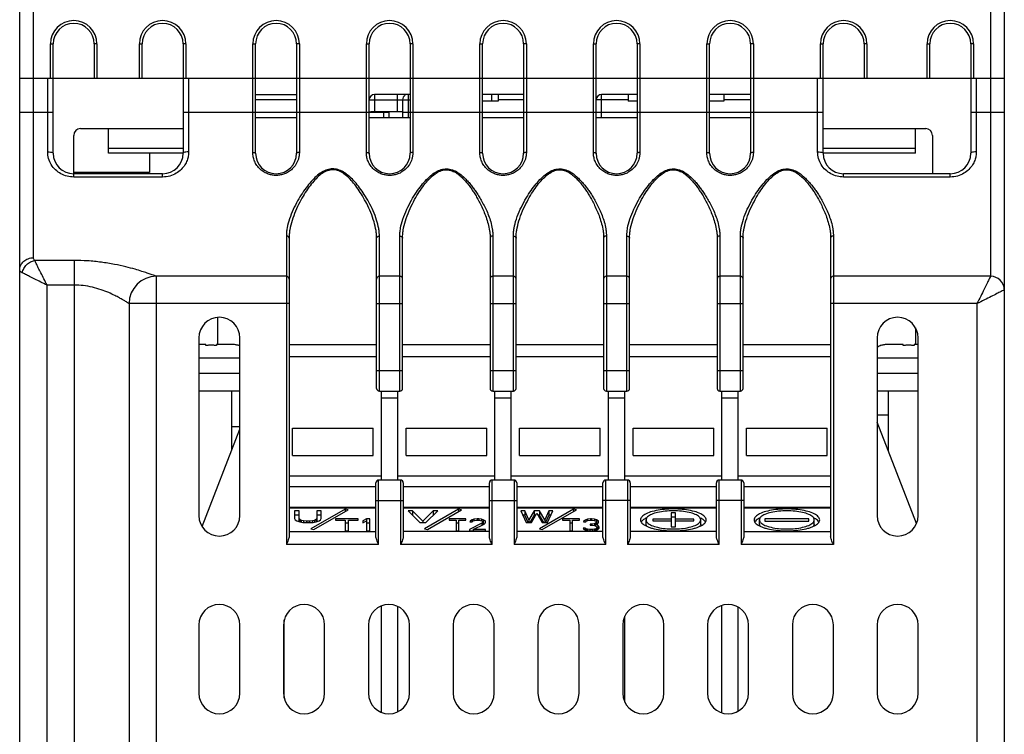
# Model space of a CAD drawing. Header units: millimetres. Extents: x 0 to 420, y 0 to 594.
# Tile 5 of 15: x 54 to 126, y 273 to 325. Entities that reach past the tile are written whole.
import ezdxf

# ---------------------------------------------------------------- set-up
doc = ezdxf.new("R2010")
doc.units = ezdxf.units.MM

msp = doc.modelspace()

# ---------------------------------------------------------------- linework, layer by layer
at = {"color": 7, "linetype": 'Continuous'}
for p, q in [((54.402, 249.164), (54.402, 339.364)), ((55.402, 307.519), (55.402, 339.364)), ((125.402, 339.364), (125.402, 306.164)), ((126.402, 339.364), (126.402, 249.164)), ((56.652, 320.664), (56.652, 323.164)), ((56.652, 323.164), (56.852, 323.164)), ((56.852, 315.164), (56.852, 323.164)), ((59.852, 323.164), (59.852, 320.664)), ((60.052, 323.164), (59.852, 323.164)), ((60.052, 323.164), (60.052, 320.664)), ((63.152, 320.664), (63.152, 323.164)), ((63.152, 323.164), (63.352, 323.164)), ((63.352, 320.664), (63.352, 323.164)), ((66.352, 323.164), (66.352, 315.164)), ((66.552, 323.164), (66.352, 323.164)), ((66.552, 323.164), (66.552, 320.664)), ((71.452, 315.213), (71.452, 323.164)), ((71.452, 323.164), (71.652, 323.164)), ((71.652, 315.164), (71.652, 323.164)), ((74.652, 323.164), (74.652, 315.164)), ((74.852, 323.164), (74.652, 323.164)), ((74.852, 323.164), (74.852, 315.213)), ((79.752, 315.213), (79.752, 323.164)), ((79.752, 323.164), (79.952, 323.164)), ((79.952, 315.164), (79.952, 323.164)), ((82.952, 323.164), (82.952, 315.164)), ((83.152, 323.164), (82.952, 323.164)), ((83.152, 323.164), (83.152, 315.213)), ((88.052, 315.213), (88.052, 323.164)), ((88.052, 323.164), (88.252, 323.164)), ((88.252, 315.164), (88.252, 323.164)), ((91.252, 323.164), (91.252, 315.164)), ((91.452, 323.164), (91.252, 323.164)), ((91.452, 323.164), (91.452, 315.213)), ((96.352, 315.213), (96.352, 323.164)), ((96.352, 323.164), (96.552, 323.164)), ((96.552, 315.164), (96.552, 323.164)), ((99.552, 323.164), (99.552, 315.164)), ((99.752, 323.164), (99.552, 323.164)), ((99.752, 323.164), (99.752, 315.213)), ((104.652, 315.213), (104.652, 323.164)), ((104.652, 323.164), (104.852, 323.164)), ((104.852, 315.164), (104.852, 323.164)), ((107.852, 323.164), (107.852, 315.164)), ((108.052, 323.164), (107.852, 323.164)), ((108.052, 323.164), (108.052, 315.213)), ((112.952, 320.664), (112.952, 323.164)), ((112.952, 323.164), (113.152, 323.164)), ((113.152, 315.164), (113.152, 323.164)), ((116.152, 323.164), (116.152, 320.664)), ((116.352, 323.164), (116.152, 323.164)), ((116.352, 323.164), (116.352, 320.664)), ((120.752, 320.664), (120.752, 323.164)), ((120.752, 323.164), (120.952, 323.164)), ((120.952, 320.664), (120.952, 323.164)), ((123.952, 323.164), (123.952, 315.164)), ((124.152, 323.164), (123.952, 323.164)), ((124.152, 323.164), (124.152, 320.664)), ((54.402, 320.664), (126.402, 320.664)), ((56.452, 315.261), (56.452, 320.664)), ((66.752, 320.664), (66.752, 315.261)), ((112.752, 315.261), (112.752, 320.664)), ((124.352, 320.664), (124.352, 315.261)), ((71.652, 319.464), (74.652, 319.464)), ((74.652, 319.064), (71.652, 319.064)), ((79.952, 319.064), (82.952, 319.064)), ((80.352, 319.464), (80.352, 318.19)), ((82.952, 319.464), (80.352, 319.464)), ((82.002, 319.464), (82.002, 318.19)), ((82.402, 319.064), (82.402, 317.764)), ((82.802, 319.464), (82.802, 317.764)), ((91.252, 319.464), (88.252, 319.464)), ((89.402, 318.964), (88.252, 318.964)), ((88.892, 319.464), (88.892, 318.964)), ((89.402, 319.464), (89.402, 318.964)), ((91.252, 319.064), (89.402, 319.064)), ((98.902, 319.064), (96.552, 319.064)), ((96.952, 317.764), (96.952, 319.464)), ((99.552, 319.464), (96.952, 319.464)), ((98.902, 319.464), (98.902, 318.964)), ((99.552, 318.964), (98.903, 318.964)), ((107.852, 319.464), (104.852, 319.464)), ((105.902, 318.964), (104.852, 318.964)), ((105.902, 319.464), (105.902, 318.964)), ((107.852, 319.064), (105.902, 319.064)), ((54.402, 318.164), (56.852, 318.164)), ((66.352, 318.164), (81.389, 318.164)), ((74.652, 317.764), (71.652, 317.764)), ((82.952, 317.764), (79.952, 317.764)), ((82.002, 318.19), (80.352, 318.19)), ((81.002, 318.164), (81.002, 317.764)), ((81.402, 318.158), (81.402, 317.764)), ((82.402, 318.164), (113.152, 318.164)), ((91.252, 317.764), (88.252, 317.764)), ((99.552, 317.764), (96.552, 317.764)), ((107.852, 317.764), (104.852, 317.764)), ((123.952, 318.164), (126.402, 318.164)), ((58.852, 316.964), (66.352, 316.964)), ((60.902, 315.164), (60.902, 316.964)), ((113.152, 316.964), (120.652, 316.964)), ((119.902, 315.164), (119.902, 316.964)), ((58.352, 313.422), (58.352, 316.464)), ((121.152, 316.464), (121.152, 313.664)), ((66.352, 315.521), (60.902, 315.521)), ((119.902, 315.521), (113.152, 315.521)), ((66.352, 315.164), (60.902, 315.164)), ((63.902, 315.164), (63.902, 313.764)), ((119.902, 315.164), (113.152, 315.164)), ((63.902, 313.764), (58.352, 313.764)), ((64.852, 313.664), (58.352, 313.664)), ((64.852, 313.422), (58.352, 313.422)), ((61.002, 313.764), (61.002, 313.664)), ((61.402, 313.764), (61.402, 313.664)), ((64.852, 313.422), (64.852, 313.664)), ((114.652, 313.422), (114.652, 313.664)), ((122.452, 313.664), (114.652, 313.664)), ((122.452, 313.422), (114.652, 313.422)), ((122.452, 313.422), (122.452, 313.664)), ((73.902, 309.1), (73.902, 286.543)), ((74.102, 308.997), (74.103, 308.953)), ((74.102, 308.956), (74.102, 287.143)), ((80.502, 308.953), (80.502, 308.996)), ((80.502, 297.964), (80.502, 308.956)), ((80.702, 297.764), (80.702, 309.1)), ((82.202, 297.764), (82.202, 309.1)), ((82.403, 308.953), (82.402, 308.996)), ((82.402, 297.964), (82.402, 308.956)), ((88.802, 309), (88.802, 308.953)), ((88.802, 308.956), (88.802, 297.964)), ((89.002, 309.099), (89.002, 297.764)), ((90.502, 297.764), (90.502, 309.1)), ((90.703, 308.953), (90.702, 308.996)), ((90.702, 297.964), (90.702, 308.956)), ((97.102, 309), (97.102, 308.953)), ((97.102, 308.956), (97.102, 297.964)), ((97.302, 309.099), (97.302, 297.764)), ((98.802, 297.764), (98.802, 309.1)), ((99.003, 308.953), (99.002, 308.996)), ((99.002, 297.964), (99.002, 308.956)), ((105.402, 309), (105.402, 308.953)), ((105.402, 308.956), (105.402, 297.964)), ((105.602, 309.099), (105.602, 297.764)), ((107.102, 297.764), (107.102, 309.1)), ((107.303, 308.953), (107.302, 308.996)), ((107.302, 297.964), (107.302, 308.956)), ((113.702, 309), (113.702, 308.953)), ((113.702, 308.956), (113.702, 287.143)), ((113.902, 309.099), (113.902, 286.543)), ((58.402, 307.322), (55.499, 307.322)), ((58.402, 246.664), (58.402, 307.322)), ((64.402, 246.664), (64.402, 306.164)), ((73.902, 306.164), (64.402, 306.164)), ((82.202, 306.164), (80.702, 306.164)), ((90.502, 306.164), (89.002, 306.164)), ((98.802, 306.164), (97.302, 306.164)), ((107.102, 306.164), (105.602, 306.164)), ((125.402, 306.164), (113.902, 306.164)), ((56.402, 199.164), (56.402, 305.515)), ((58.402, 305.515), (56.402, 305.515)), ((62.402, 304.164), (62.402, 249.164)), ((74.102, 304.164), (62.402, 304.164)), ((80.502, 304.164), (82.402, 304.164)), ((88.802, 304.164), (90.702, 304.164)), ((97.102, 304.164), (99.002, 304.164)), ((105.402, 304.164), (107.302, 304.164)), ((124.402, 304.164), (113.702, 304.164)), ((124.402, 304.164), (124.402, 237.864)), ((68.902, 301.164), (68.902, 303.156)), ((119.902, 302.404), (119.902, 301.164)), ((67.502, 301.664), (67.502, 288.664)), ((68.002, 301.164), (67.502, 301.164)), ((68.002, 301.105), (68.002, 301.164)), ((68.802, 301.164), (68.802, 301.105)), ((70.055, 301.164), (68.802, 301.164)), ((70.402, 301.118), (70.402, 301.105)), ((70.502, 288.664), (70.502, 301.664)), ((74.102, 301.164), (80.502, 301.164)), ((82.402, 301.164), (88.802, 301.164)), ((90.702, 301.164), (97.102, 301.164)), ((99.002, 301.164), (105.402, 301.164)), ((107.302, 301.164), (113.702, 301.164)), ((117.102, 301.664), (117.102, 288.664)), ((117.402, 301.105), (117.402, 301.118)), ((119.002, 301.164), (117.75, 301.164)), ((119.002, 301.105), (119.002, 301.164)), ((120.102, 301.164), (119.802, 301.164)), ((119.802, 301.164), (119.802, 301.105)), ((120.102, 288.664), (120.102, 301.664)), ((80.502, 300.264), (74.102, 300.264)), ((88.802, 300.264), (82.402, 300.264)), ((97.102, 300.264), (90.702, 300.264)), ((105.402, 300.264), (99.002, 300.264)), ((113.702, 300.264), (107.302, 300.264)), ((70.502, 300.164), (67.502, 300.164)), ((120.102, 300.164), (117.102, 300.164)), ((70.502, 299.064), (67.502, 299.064)), ((80.502, 299.264), (82.402, 299.264)), ((88.802, 299.264), (90.702, 299.264)), ((97.102, 299.264), (99.002, 299.264)), ((105.402, 299.264), (107.302, 299.264)), ((120.102, 299.064), (117.102, 299.064)), ((70.502, 297.764), (67.502, 297.764)), ((69.902, 297.764), (69.902, 293.44)), ((80.702, 297.764), (82.202, 297.764)), ((80.852, 291.264), (80.852, 297.764)), ((82.052, 291.264), (82.052, 297.764)), ((89.002, 297.764), (90.502, 297.764)), ((89.152, 291.264), (89.152, 297.764)), ((90.352, 291.264), (90.352, 297.764)), ((97.302, 297.764), (98.802, 297.764)), ((97.452, 291.264), (97.452, 297.764)), ((98.652, 291.264), (98.652, 297.764)), ((105.602, 297.764), (107.102, 297.764)), ((105.752, 291.264), (105.752, 297.764)), ((106.952, 291.264), (106.952, 297.764)), ((120.102, 297.764), (117.102, 297.764)), ((117.902, 297.764), (117.902, 293.432)), ((80.852, 297.264), (82.052, 297.264)), ((89.152, 297.264), (90.352, 297.264)), ((97.452, 297.264), (98.652, 297.264)), ((105.752, 297.264), (106.952, 297.264)), ((117.902, 296.014), (117.102, 296.014)), ((119.978, 288.079), (117.102, 295.494)), ((67.738, 287.866), (70.502, 294.985)), ((70.502, 295.164), (69.902, 295.164)), ((74.352, 293.064), (74.352, 295.064)), ((74.352, 295.064), (80.252, 295.064)), ((80.252, 293.064), (80.252, 295.064)), ((82.652, 293.064), (82.652, 295.064)), ((82.652, 295.064), (88.552, 295.064)), ((88.552, 293.064), (88.552, 295.064)), ((90.952, 293.064), (90.952, 295.064)), ((90.952, 295.064), (96.852, 295.064)), ((96.852, 293.064), (96.852, 295.064)), ((99.252, 295.064), (105.152, 295.064)), ((99.252, 293.064), (99.252, 295.064)), ((105.152, 293.064), (105.152, 295.064)), ((107.552, 295.064), (113.452, 295.064)), ((107.552, 293.064), (107.552, 295.064)), ((113.452, 293.064), (113.452, 295.064)), ((74.352, 293.064), (80.252, 293.064)), ((82.652, 293.064), (88.552, 293.064)), ((90.952, 293.064), (96.852, 293.064)), ((99.252, 293.064), (105.152, 293.064)), ((107.552, 293.064), (113.452, 293.064)), ((74.102, 291.564), (80.852, 291.564)), ((80.452, 287.143), (80.452, 291.064)), ((80.652, 286.543), (80.652, 291.264)), ((82.252, 291.264), (80.652, 291.264)), ((82.052, 291.564), (89.152, 291.564)), ((82.252, 291.264), (82.252, 286.543)), ((82.452, 291.064), (82.452, 287.143)), ((88.752, 287.143), (88.752, 291.064)), ((88.952, 286.543), (88.952, 291.264)), ((90.552, 291.264), (88.952, 291.264)), ((90.352, 291.564), (97.452, 291.564)), ((90.552, 291.264), (90.552, 286.543)), ((90.752, 291.064), (90.752, 287.143)), ((97.052, 287.143), (97.052, 291.064)), ((97.252, 286.543), (97.252, 291.264)), ((98.852, 291.264), (97.252, 291.264)), ((98.652, 291.564), (105.752, 291.564)), ((98.852, 291.264), (98.852, 286.543)), ((99.052, 291.064), (99.052, 287.143)), ((105.352, 287.143), (105.352, 291.064)), ((107.152, 291.264), (105.552, 291.264)), ((105.552, 286.543), (105.552, 291.264)), ((106.952, 291.564), (113.702, 291.564)), ((107.152, 291.264), (107.152, 286.543)), ((107.352, 291.064), (107.352, 287.143)), ((80.452, 290.764), (74.102, 290.764)), ((88.752, 290.764), (82.452, 290.764)), ((97.052, 290.764), (90.752, 290.764)), ((105.352, 290.764), (99.052, 290.764)), ((113.702, 290.764), (107.352, 290.764)), ((80.452, 289.764), (82.452, 289.764)), ((88.752, 289.764), (90.752, 289.764)), ((99.052, 289.764), (97.052, 289.764)), ((107.352, 289.764), (105.352, 289.764)), ((80.452, 289.264), (74.102, 289.264)), ((80.452, 289.213), (74.102, 289.213)), ((74.502, 289.014), (74.502, 288.443)), ((74.827, 289.014), (74.502, 289.014)), ((74.827, 288.203), (74.827, 289.014)), ((78.202, 289.124), (75.702, 287.681)), ((75.919, 287.639), (78.419, 289.083)), ((76.127, 289.014), (76.127, 288.203)), ((76.452, 289.014), (76.127, 289.014)), ((76.452, 288.443), (76.452, 289.014)), ((78.202, 289.124), (78.202, 288.958)), ((78.419, 289.083), (78.202, 289.124)), ((88.752, 289.264), (82.452, 289.264)), ((88.752, 289.213), (82.452, 289.213)), ((82.802, 289.014), (83.669, 288.148)), ((83.127, 289.014), (82.802, 289.014)), ((83.127, 289.014), (83.127, 288.698)), ((83.886, 288.258), (83.127, 289.014)), ((84.644, 289.014), (83.886, 288.258)), ((86.502, 289.124), (84.002, 287.681)), ((84.102, 288.148), (84.969, 289.014)), ((84.219, 287.639), (86.719, 289.083)), ((84.644, 289.014), (84.644, 288.698)), ((84.969, 289.014), (84.644, 289.014)), ((86.502, 289.124), (86.502, 288.958)), ((86.719, 289.083), (86.502, 289.124)), ((97.052, 289.264), (90.752, 289.264)), ((97.052, 289.213), (90.752, 289.213)), ((91.345, 289.014), (91.052, 289.014)), ((91.052, 289.014), (91.442, 288.148)), ((91.345, 289.014), (91.345, 288.698)), ((91.637, 288.35), (91.345, 289.014)), ((92.027, 289.014), (91.637, 288.35)), ((91.832, 288.148), (92.222, 288.848)), ((92.417, 289.014), (92.027, 289.014)), ((92.027, 289.014), (92.027, 288.698)), ((92.222, 288.848), (92.612, 288.148)), ((94.902, 289.124), (92.402, 287.681)), ((92.417, 289.014), (92.417, 288.698)), ((92.807, 288.35), (92.417, 289.014)), ((92.619, 287.639), (95.119, 289.083)), ((93.1, 289.014), (92.807, 288.35)), ((93.002, 288.148), (93.392, 289.014)), ((93.392, 289.014), (93.1, 289.014)), ((93.1, 289.014), (93.1, 288.698)), ((95.119, 289.083), (94.902, 289.124)), ((94.902, 289.124), (94.902, 288.958)), ((105.352, 289.264), (99.052, 289.264)), ((105.352, 289.213), (99.052, 289.213)), ((102.369, 288.853), (102.036, 288.853)), ((102.036, 288.853), (102.036, 287.832)), ((102.369, 287.832), (102.369, 288.853)), ((113.702, 289.264), (107.352, 289.264)), ((113.702, 289.213), (107.352, 289.213)), ((74.827, 288.698), (74.502, 288.698)), ((74.502, 288.443), (74.556, 288.35)), ((74.556, 288.35), (74.665, 288.277)), ((74.665, 288.277), (74.881, 288.203)), ((74.881, 288.369), (74.827, 288.443)), ((74.881, 288.369), (74.881, 288.203)), ((74.99, 288.314), (74.881, 288.369)), ((74.881, 288.203), (75.098, 288.166)), ((74.99, 288.314), (74.99, 288.203)), ((75.152, 288.277), (74.99, 288.314)), ((75.098, 288.166), (75.369, 288.148)), ((75.152, 288.277), (75.152, 288.166)), ((75.369, 288.258), (75.152, 288.277)), ((75.369, 288.258), (75.369, 288.148)), ((75.586, 288.258), (75.369, 288.258)), ((75.369, 288.148), (75.586, 288.148)), ((75.802, 288.277), (75.586, 288.258)), ((75.586, 288.258), (75.586, 288.148)), ((75.586, 288.148), (75.856, 288.166)), ((75.965, 288.314), (75.802, 288.277)), ((75.802, 288.277), (75.802, 288.166)), ((75.856, 288.166), (76.073, 288.203)), ((76.073, 288.369), (75.965, 288.314)), ((75.965, 288.314), (75.965, 288.203)), ((76.127, 288.443), (76.073, 288.369)), ((76.073, 288.369), (76.073, 288.203)), ((76.073, 288.203), (76.29, 288.277)), ((76.452, 288.698), (76.127, 288.698)), ((76.29, 288.277), (76.398, 288.35)), ((76.398, 288.35), (76.452, 288.443)), ((77.502, 288.414), (77.502, 288.322)), ((79.149, 288.414), (77.502, 288.414)), ((77.502, 288.322), (78.196, 288.322)), ((78.196, 288.322), (78.196, 287.548)), ((78.456, 288.098), (78.196, 288.098)), ((78.456, 287.548), (78.456, 288.322)), ((78.456, 288.322), (79.149, 288.322)), ((79.149, 288.322), (79.149, 288.414)), ((79.756, 288.414), (79.496, 288.285)), ((79.496, 288.285), (79.496, 288.138)), ((79.496, 288.138), (79.756, 288.267)), ((79.756, 288.414), (79.756, 287.548)), ((80.016, 288.414), (79.756, 288.414)), ((80.016, 288.098), (79.756, 288.098)), ((80.016, 287.548), (80.016, 288.414)), ((83.669, 288.148), (84.102, 288.148)), ((83.886, 288.258), (83.886, 288.148)), ((85.802, 288.414), (85.802, 288.322)), ((87.037, 288.414), (85.802, 288.414)), ((85.802, 288.322), (86.322, 288.322)), ((86.322, 288.322), (86.322, 287.548)), ((86.517, 288.098), (86.322, 288.098)), ((86.517, 287.548), (86.517, 288.322)), ((86.517, 288.322), (87.037, 288.322)), ((87.037, 288.322), (87.037, 288.414)), ((88.207, 288.101), (87.297, 287.64)), ((87.362, 288.285), (87.33, 288.211)), ((87.33, 288.211), (87.492, 288.211)), ((87.492, 288.359), (87.362, 288.285)), ((87.362, 288.285), (87.362, 288.211)), ((87.622, 288.396), (87.492, 288.359)), ((87.492, 288.359), (87.492, 288.211)), ((87.492, 288.211), (87.557, 288.267)), ((87.557, 288.267), (87.655, 288.304)), ((87.557, 287.64), (88.37, 288.045)), ((87.85, 288.414), (87.622, 288.396)), ((87.622, 288.396), (87.622, 288.304)), ((87.655, 288.304), (87.817, 288.322)), ((87.817, 288.322), (87.947, 288.322)), ((87.85, 288.414), (87.85, 288.322)), ((87.98, 288.414), (87.85, 288.414)), ((87.947, 288.322), (88.11, 288.304)), ((87.98, 288.414), (87.98, 288.322)), ((88.175, 288.396), (87.98, 288.414)), ((88.11, 288.304), (88.207, 288.267)), ((88.175, 288.396), (88.175, 288.304)), ((88.305, 288.359), (88.175, 288.396)), ((88.207, 288.267), (88.272, 288.211)), ((88.272, 288.175), (88.207, 288.101)), ((88.207, 288.101), (88.207, 287.964)), ((88.272, 288.211), (88.272, 287.997)), ((88.305, 288.043), (88.272, 288.052)), ((88.305, 288.359), (88.305, 288.043)), ((88.435, 288.285), (88.305, 288.359)), ((88.333, 288.027), (88.305, 288.043)), ((88.37, 288.045), (88.435, 288.101)), ((88.435, 288.285), (88.435, 288.175)), ((88.467, 288.211), (88.435, 288.285)), ((88.435, 288.101), (88.467, 288.175)), ((88.467, 288.175), (88.467, 288.211)), ((91.345, 288.698), (91.195, 288.698)), ((91.587, 288.148), (91.345, 288.698)), ((91.442, 288.148), (91.832, 288.148)), ((91.637, 288.35), (91.637, 288.148)), ((92.027, 288.698), (91.704, 288.148)), ((92.139, 288.698), (92.027, 288.698)), ((92.417, 288.698), (92.306, 288.698)), ((92.741, 288.148), (92.417, 288.698)), ((92.612, 288.148), (93.002, 288.148)), ((92.807, 288.35), (92.807, 288.148)), ((93.1, 288.698), (92.857, 288.148)), ((93.25, 288.698), (93.1, 288.698)), ((95.337, 288.414), (94.102, 288.414)), ((94.102, 288.414), (94.102, 288.322)), ((94.102, 288.322), (94.622, 288.322)), ((94.622, 288.322), (94.622, 287.548)), ((94.817, 288.098), (94.622, 288.098)), ((94.817, 288.322), (95.337, 288.322)), ((94.817, 287.548), (94.817, 288.322)), ((95.337, 288.322), (95.337, 288.414)), ((95.662, 288.285), (95.63, 288.211)), ((95.63, 288.211), (95.792, 288.211)), ((95.792, 288.359), (95.662, 288.285)), ((95.662, 288.285), (95.662, 288.211)), ((95.922, 288.396), (95.792, 288.359)), ((95.792, 288.359), (95.792, 288.211)), ((95.792, 288.211), (95.857, 288.267)), ((95.857, 288.267), (95.955, 288.304)), ((96.15, 288.414), (95.922, 288.396)), ((95.922, 288.396), (95.922, 288.304)), ((95.955, 288.304), (96.117, 288.322)), ((96.117, 288.322), (96.247, 288.322)), ((96.247, 288.027), (96.117, 288.027)), ((96.117, 288.027), (96.117, 287.953)), ((96.215, 288.414), (96.15, 288.414)), ((96.15, 288.414), (96.15, 288.322)), ((96.442, 288.396), (96.215, 288.414)), ((96.215, 288.414), (96.215, 288.322)), ((96.247, 288.322), (96.41, 288.304)), ((96.442, 288.064), (96.247, 288.027)), ((96.247, 288.027), (96.247, 287.953)), ((96.41, 288.304), (96.507, 288.267)), ((96.572, 288.359), (96.442, 288.396)), ((96.442, 288.396), (96.442, 288.304)), ((96.507, 288.101), (96.442, 288.064)), ((96.442, 288.064), (96.442, 287.935)), ((96.507, 288.267), (96.572, 288.211)), ((96.572, 288.175), (96.507, 288.101)), ((96.507, 288.101), (96.507, 287.935)), ((96.507, 287.99), (96.637, 288.045)), ((96.572, 288.359), (96.572, 288.018)), ((96.702, 288.285), (96.572, 288.359)), ((96.597, 288.028), (96.572, 288.043)), ((96.637, 288.045), (96.702, 288.101)), ((96.702, 288.285), (96.702, 288.175)), ((96.735, 288.211), (96.702, 288.285)), ((96.702, 288.101), (96.735, 288.175)), ((96.735, 288.175), (96.735, 288.211)), ((100.202, 288.031), (100.202, 288.348)), ((102.036, 288.399), (100.702, 288.399)), ((100.702, 288.399), (100.702, 288.286)), ((100.702, 288.286), (102.036, 288.286)), ((102.369, 288.537), (102.036, 288.537)), ((103.702, 288.399), (102.369, 288.399)), ((102.369, 288.286), (103.702, 288.286)), ((103.702, 288.286), (103.702, 288.399)), ((104.202, 288.031), (104.202, 288.348)), ((108.502, 288.031), (108.502, 288.348)), ((112.111, 288.428), (108.902, 288.428)), ((108.902, 288.428), (108.902, 288.25)), ((108.902, 288.25), (112.111, 288.25)), ((112.111, 288.25), (112.111, 288.428)), ((112.502, 288.031), (112.502, 288.348)), ((74.102, 287.492), (80.452, 287.492)), ((75.702, 287.681), (75.919, 287.639)), ((78.196, 287.548), (78.456, 287.548)), ((79.756, 287.548), (80.016, 287.548)), ((88.752, 287.492), (82.452, 287.492)), ((84.002, 287.681), (84.219, 287.639)), ((86.322, 287.548), (86.517, 287.548)), ((87.297, 287.64), (87.297, 287.548)), ((87.297, 287.548), (88.467, 287.548)), ((87.557, 287.64), (87.557, 287.548)), ((88.467, 287.64), (87.557, 287.64)), ((88.467, 287.548), (88.467, 287.64)), ((97.052, 287.492), (90.752, 287.492)), ((92.402, 287.681), (92.619, 287.639)), ((94.622, 287.548), (94.817, 287.548)), ((95.76, 287.75), (95.597, 287.75)), ((95.597, 287.75), (95.63, 287.695)), ((95.63, 287.695), (95.695, 287.64)), ((95.695, 287.64), (95.792, 287.603)), ((95.76, 287.75), (95.76, 287.64)), ((95.792, 287.714), (95.76, 287.75)), ((95.857, 287.677), (95.792, 287.714)), ((95.792, 287.714), (95.792, 287.603)), ((95.792, 287.603), (95.922, 287.566)), ((95.922, 287.658), (95.857, 287.677)), ((95.857, 287.677), (95.857, 287.603)), ((96.085, 287.64), (95.922, 287.658)), ((95.922, 287.658), (95.922, 287.566)), ((95.922, 287.566), (96.052, 287.548)), ((96.052, 287.548), (96.312, 287.548)), ((96.28, 287.64), (96.085, 287.64)), ((96.085, 287.64), (96.085, 287.566)), ((96.117, 287.953), (96.247, 287.953)), ((96.247, 287.953), (96.442, 287.935)), ((96.442, 287.658), (96.28, 287.64)), ((96.28, 287.64), (96.28, 287.548)), ((96.312, 287.548), (96.442, 287.566)), ((96.442, 287.935), (96.54, 287.898)), ((96.507, 287.677), (96.442, 287.658)), ((96.442, 287.658), (96.442, 287.603)), ((96.442, 287.566), (96.572, 287.603)), ((96.67, 287.953), (96.507, 287.99)), ((96.572, 287.714), (96.507, 287.677)), ((96.507, 287.677), (96.507, 287.603)), ((96.54, 287.898), (96.605, 287.824)), ((96.605, 287.75), (96.572, 287.714)), ((96.572, 287.714), (96.572, 287.603)), ((96.572, 287.603), (96.67, 287.64)), ((96.605, 287.824), (96.605, 287.64)), ((96.67, 287.637), (96.605, 287.652)), ((96.67, 287.953), (96.67, 287.637)), ((96.735, 287.898), (96.67, 287.953)), ((96.67, 287.64), (96.735, 287.695)), ((96.735, 287.898), (96.735, 287.75)), ((96.767, 287.824), (96.735, 287.898)), ((96.735, 287.695), (96.767, 287.75)), ((96.767, 287.75), (96.767, 287.824)), ((105.352, 287.492), (99.052, 287.492)), ((102.036, 287.832), (102.369, 287.832)), ((107.352, 287.492), (113.702, 287.492)), ((80.652, 286.543), (73.902, 286.543)), ((88.952, 286.543), (82.252, 286.543)), ((97.252, 286.543), (90.552, 286.543)), ((105.552, 286.543), (98.852, 286.543)), ((113.902, 286.543), (107.152, 286.543)), ((80.852, 274.274), (80.852, 282.055)), ((82.052, 274.315), (82.052, 282.013)), ((105.752, 274.234), (105.752, 282.094)), ((106.952, 274.37), (106.952, 281.958)), ((73.752, 275.298), (73.752, 281.03)), ((98.652, 275.017), (98.652, 281.312)), ((67.502, 280.664), (67.502, 275.664)), ((70.502, 275.664), (70.502, 280.664)), ((73.702, 280.664), (73.702, 275.664)), ((76.702, 275.664), (76.702, 280.664)), ((79.902, 280.664), (79.902, 275.664)), ((82.902, 275.664), (82.902, 280.664)), ((86.102, 280.664), (86.102, 275.664)), ((89.102, 275.664), (89.102, 280.664)), ((92.302, 280.664), (92.302, 275.664)), ((95.302, 275.664), (95.302, 280.664)), ((98.502, 280.664), (98.502, 275.664)), ((101.502, 275.664), (101.502, 280.664)), ((104.702, 280.664), (104.702, 275.664)), ((107.702, 275.664), (107.702, 280.664)), ((110.902, 280.664), (110.902, 275.664)), ((113.902, 275.664), (113.902, 280.664)), ((117.102, 280.664), (117.102, 275.664)), ((120.102, 275.664), (120.102, 280.664))]:
    msp.add_line(p, q, dxfattribs=at)
for centre, radius, start, end in [((58.352, 323.164), 1.7, 0, 180), ((64.852, 323.164), 1.7, 0, 180), ((73.152, 323.164), 1.7, 0, 180), ((81.452, 323.164), 1.7, 0, 180), ((89.752, 323.164), 1.7, 0, 180), ((98.052, 323.164), 1.7, 0, 180), ((106.352, 323.164), 1.7, 0, 180), ((114.652, 323.164), 1.7, 0, 180), ((122.452, 323.164), 1.7, 0, 180), ((58.352, 323.164), 1.5, 0, 180), ((64.852, 323.164), 1.5, 0, 180), ((73.152, 323.164), 1.5, 0, 180), ((81.452, 323.164), 1.5, 0, 180), ((89.752, 323.164), 1.5, 0, 180), ((98.052, 323.164), 1.5, 0, 180), ((106.352, 323.164), 1.5, 0, 180), ((114.652, 323.164), 1.5, 0, 180), ((122.452, 323.164), 1.5, 0, 180), ((80.352, 319.064), 0.4, 90, 180), ((82.802, 319.064), 0.4, 123.75, 180), ((96.952, 319.064), 0.4, 90, 180), ((58.852, 316.464), 0.5, 90, 180), ((120.652, 316.464), 0.5, 0, 90), ((58.352, 315.164), 1.5, 180, 270), ((64.852, 315.164), 1.5, 270, 0), ((73.152, 315.164), 1.5, 180, 0), ((81.452, 315.164), 1.5, 180, 0), ((89.752, 315.164), 1.5, 180, 0), ((98.052, 315.164), 1.5, 180, 0), ((106.352, 315.164), 1.5, 180, 0), ((114.652, 315.164), 1.5, 180, 270), ((122.452, 315.164), 1.5, 270, 0), ((64.402, 304.164), 2, 90, 180), ((73.902, 305.964), 0.2, 0, 90), ((80.702, 305.964), 0.2, 90, 180), ((82.202, 305.964), 0.2, 0, 90), ((89.002, 305.964), 0.2, 90, 180), ((90.502, 305.964), 0.2, 0, 90), ((97.302, 305.964), 0.2, 90, 180), ((98.802, 305.964), 0.2, 0, 90), ((105.602, 305.964), 0.2, 90, 180), ((107.102, 305.964), 0.2, 0, 90), ((113.902, 305.964), 0.2, 90, 180), ((125.402, 305.164), 1, 0.00333, 89.99667), ((69.002, 301.664), 1.5, 0, 180), ((118.602, 301.664), 1.5, 0, 180), ((70.102, 300.164), 1, 66.40202, 72.5424), ((117.702, 300.164), 1, 107.4576, 126.92061), ((80.702, 297.964), 0.2, 180, 270), ((82.202, 297.964), 0.2, 270, 0), ((89.002, 297.964), 0.2, 180, 270), ((90.502, 297.964), 0.2, 270, 0), ((97.302, 297.964), 0.2, 180, 270), ((98.802, 297.964), 0.2, 270, 0), ((105.602, 297.964), 0.2, 180, 270), ((107.102, 297.964), 0.2, 270, 0), ((80.652, 291.064), 0.2, 90, 180), ((82.252, 291.064), 0.2, 0, 90), ((88.952, 291.064), 0.2, 90, 180), ((90.552, 291.064), 0.2, 0, 90), ((97.252, 291.064), 0.2, 90, 180), ((98.852, 291.064), 0.2, 0, 90), ((105.552, 291.064), 0.2, 90, 180), ((107.152, 291.064), 0.2, 0, 90), ((69.002, 288.664), 1.5, 180, 0), ((118.602, 288.664), 1.5, 180, 0), ((69.002, 280.664), 1.5, 0, 180), ((75.202, 280.664), 1.5, 0, 180), ((81.402, 280.664), 1.5, 0, 180), ((87.602, 280.664), 1.5, 0, 180), ((93.802, 280.664), 1.5, 0, 180), ((100.002, 280.664), 1.5, 0, 180), ((106.202, 280.664), 1.5, 0, 180), ((112.402, 280.664), 1.5, 0, 180), ((118.602, 280.664), 1.5, 0, 180), ((69.002, 275.664), 1.5, 180, 0), ((75.202, 275.664), 1.5, 180, 0), ((81.402, 275.664), 1.5, 180, 0), ((87.602, 275.664), 1.5, 180, 0), ((93.802, 275.664), 1.5, 180, 0), ((100.002, 275.664), 1.5, 180, 0), ((106.202, 275.664), 1.5, 180, 0), ((112.402, 275.664), 1.5, 180, 0), ((118.602, 275.664), 1.5, 180, 0)]:
    msp.add_arc(centre, radius, start, end, dxfattribs=at)
for points, start_tangent, end_tangent in [([(80.352, 318.19), (80.199, 318.188), (80.07, 318.182), (79.983, 318.172), (79.952, 318.158)], (-1, 0), (0, -1)), ([(82.402, 318.209), (82.372, 318.203), (82.285, 318.197), (82.155, 318.192), (82.002, 318.19)], (0, -1), (-1, 0)), ([(58.352, 313.422), (57.873, 313.482), (57.42, 313.659), (57.024, 313.946), (56.715, 314.329), (56.519, 314.776), (56.452, 315.261)], (-1, -0.000488), (0.000107, 1)), ([(56.452, 315.261), (56.652, 315.248), (56.799, 315.213), (56.852, 315.164)], (1, 0), (0, -1)), ([(66.752, 315.261), (66.727, 314.96), (66.641, 314.642), (66.479, 314.31), (66.219, 313.984), (65.85, 313.697), (65.379, 313.494), (64.852, 313.422)], (0.000011, -1), (-1, 0.000248)), ([(66.752, 315.261), (66.552, 315.248), (66.406, 315.213), (66.352, 315.164)], (-1, 0), (0, -1)), ([(71.481, 314.909), (71.452, 315.213)], (-0.185171, 0.982706), (0.000009, 1)), ([(71.452, 315.213), (71.552, 315.207), (71.625, 315.189), (71.652, 315.164)], (1, 0), (0, -1)), ([(74.834, 314.966), (74.782, 314.736), (74.595, 314.329), (74.339, 314.016), (74.054, 313.796), (73.764, 313.653), (73.476, 313.572), (73.188, 313.542), (72.895, 313.561), (72.594, 313.634), (72.291, 313.772), (72, 313.984), (71.752, 314.265), (71.577, 314.584), (71.481, 314.909)], (-0.150621, -0.988592), (-0.185171, 0.982706)), ([(74.852, 315.213), (74.752, 315.207), (74.679, 315.189), (74.652, 315.164)], (-1, 0.000001), (0, -1)), ([(74.852, 315.213), (74.834, 314.966)], (0.00056, -1), (-0.150621, -0.988592)), ([(79.781, 314.909), (79.752, 315.213)], (-0.185171, 0.982706), (0.000009, 1)), ([(79.752, 315.213), (79.852, 315.207), (79.925, 315.189), (79.952, 315.164)], (1, 0), (0, -1)), ([(83.134, 314.966), (83.082, 314.736), (82.895, 314.329), (82.639, 314.016), (82.354, 313.796), (82.064, 313.653), (81.776, 313.572), (81.488, 313.542), (81.195, 313.561), (80.894, 313.634), (80.591, 313.772), (80.3, 313.984), (80.052, 314.265), (79.877, 314.584), (79.781, 314.909)], (-0.150621, -0.988592), (-0.185171, 0.982706)), ([(83.152, 315.213), (83.052, 315.207), (82.979, 315.189), (82.952, 315.164)], (-1, 0.000001), (0, -1)), ([(83.152, 315.213), (83.134, 314.966)], (0.00056, -1), (-0.150621, -0.988592)), ([(88.081, 314.909), (88.052, 315.213)], (-0.185171, 0.982706), (0.000009, 1)), ([(88.052, 315.213), (88.152, 315.207), (88.225, 315.189), (88.252, 315.164)], (1, 0), (0, -1)), ([(91.434, 314.966), (91.382, 314.736), (91.195, 314.329), (90.939, 314.016), (90.654, 313.796), (90.364, 313.653), (90.076, 313.572), (89.788, 313.542), (89.495, 313.561), (89.194, 313.634), (88.891, 313.772), (88.6, 313.984), (88.352, 314.265), (88.177, 314.584), (88.081, 314.909)], (-0.150621, -0.988592), (-0.185171, 0.982706)), ([(91.452, 315.213), (91.352, 315.207), (91.279, 315.189), (91.252, 315.164)], (-1, 0.000001), (0, -1)), ([(91.452, 315.213), (91.434, 314.966)], (0.00056, -1), (-0.150621, -0.988592)), ([(96.381, 314.909), (96.352, 315.213)], (-0.185171, 0.982706), (0.000009, 1)), ([(96.352, 315.213), (96.452, 315.207), (96.525, 315.189), (96.552, 315.164)], (1, 0), (0, -1)), ([(99.734, 314.966), (99.682, 314.736), (99.495, 314.329), (99.239, 314.016), (98.954, 313.796), (98.664, 313.653), (98.376, 313.572), (98.088, 313.542), (97.795, 313.561), (97.494, 313.634), (97.191, 313.772), (96.9, 313.984), (96.652, 314.265), (96.477, 314.584), (96.381, 314.909)], (-0.150621, -0.988592), (-0.185171, 0.982706)), ([(99.752, 315.213), (99.652, 315.207), (99.579, 315.189), (99.552, 315.164)], (-1, 0.000001), (0, -1)), ([(99.752, 315.213), (99.734, 314.966)], (0.00056, -1), (-0.150621, -0.988592)), ([(104.681, 314.909), (104.652, 315.213)], (-0.185171, 0.982706), (0.000009, 1)), ([(104.652, 315.213), (104.752, 315.207), (104.825, 315.189), (104.852, 315.164)], (1, 0), (0, -1)), ([(108.034, 314.966), (107.982, 314.736), (107.795, 314.329), (107.539, 314.016), (107.254, 313.796), (106.964, 313.653), (106.676, 313.572), (106.388, 313.542), (106.095, 313.561), (105.794, 313.634), (105.491, 313.772), (105.2, 313.984), (104.952, 314.265), (104.777, 314.584), (104.681, 314.909)], (-0.150621, -0.988592), (-0.185171, 0.982706)), ([(108.052, 315.213), (107.952, 315.207), (107.879, 315.189), (107.852, 315.164)], (-1, 0.000001), (0, -1)), ([(108.052, 315.213), (108.034, 314.966)], (0.00056, -1), (-0.150621, -0.988592)), ([(114.652, 313.422), (114.173, 313.482), (113.72, 313.659), (113.324, 313.946), (113.015, 314.329), (112.819, 314.776), (112.752, 315.261)], (-1, -0.000488), (0.000107, 1)), ([(112.752, 315.261), (112.952, 315.248), (113.099, 315.213), (113.152, 315.164)], (1, 0), (0, -1)), ([(124.352, 315.261), (124.327, 314.96), (124.241, 314.642), (124.079, 314.31), (123.819, 313.984), (123.45, 313.697), (122.979, 313.494), (122.452, 313.422)], (0.000011, -1), (-1, 0.000248)), ([(124.352, 315.261), (124.152, 315.248), (124.006, 315.213), (123.952, 315.164)], (-1, 0), (0, -1)), ([(80.694, 309.364), (80.658, 309.648), (80.503, 310.278), (80.248, 310.949), (79.933, 311.586), (79.602, 312.146), (79.262, 312.637), (78.911, 313.068), (78.546, 313.439), (78.164, 313.736), (77.77, 313.936), (77.376, 314.02), (76.984, 313.982), (76.584, 313.822), (76.191, 313.553), (75.812, 313.198), (75.439, 312.762), (75.075, 312.255), (74.727, 311.687), (74.404, 311.054), (74.132, 310.372), (73.955, 309.697), (73.913, 309.389)], (-0.079445, 0.996839), (-0.08758, -0.996158)), ([(80.494, 309.219), (80.461, 309.507), (80.315, 310.148), (80.074, 310.829), (79.778, 311.477), (79.466, 312.046), (79.146, 312.545), (78.817, 312.983), (78.472, 313.361), (78.113, 313.663), (77.742, 313.866), (77.372, 313.95), (77.002, 313.912), (76.626, 313.75), (76.257, 313.477), (75.9, 313.115), (75.549, 312.673), (75.206, 312.157), (74.879, 311.579), (74.575, 310.937), (74.319, 310.243), (74.152, 309.557), (74.113, 309.245)], (-0.073432, 0.9973), (-0.081206, -0.996697)), ([(82.212, 309.374), (82.25, 309.672), (82.422, 310.344), (82.708, 311.062), (83.05, 311.727), (83.408, 312.306), (83.773, 312.806), (84.147, 313.234), (84.531, 313.585), (84.924, 313.844), (85.319, 313.99), (85.726, 314.015), (86.141, 313.909), (86.515, 313.703), (86.825, 313.458), (87.087, 313.203), (87.316, 312.946), (87.522, 312.69), (87.714, 312.426), (87.906, 312.139), (88.104, 311.815), (88.306, 311.449), (88.504, 311.047), (88.687, 310.612), (88.845, 310.141), (88.962, 309.628), (88.993, 309.365)], (0.082858, 0.996561), (0.079632, -0.996824)), ([(82.411, 309.229), (82.448, 309.531), (82.61, 310.214), (82.878, 310.944), (83.2, 311.621), (83.537, 312.208), (83.881, 312.717), (84.233, 313.152), (84.594, 313.509), (84.964, 313.772), (85.336, 313.921), (85.719, 313.946), (86.11, 313.838), (86.461, 313.628), (86.753, 313.379), (87, 313.121), (87.216, 312.859), (87.409, 312.599), (87.59, 312.33), (87.77, 312.038), (87.957, 311.709), (88.147, 311.337), (88.333, 310.928), (88.505, 310.486), (88.654, 310.008), (88.764, 309.486), (88.794, 309.221)], (0.076495, 0.99707), (0.073992, -0.997259)), ([(90.512, 309.374), (90.55, 309.672), (90.722, 310.344), (91.008, 311.062), (91.35, 311.727), (91.708, 312.306), (92.073, 312.806), (92.447, 313.234), (92.831, 313.585), (93.224, 313.844), (93.619, 313.99), (94.026, 314.015), (94.441, 313.909), (94.815, 313.703), (95.125, 313.458), (95.387, 313.203), (95.616, 312.946), (95.822, 312.69), (96.014, 312.426), (96.206, 312.139), (96.404, 311.815), (96.606, 311.449), (96.804, 311.047), (96.987, 310.612), (97.145, 310.141), (97.262, 309.628), (97.293, 309.365)], (0.082858, 0.996561), (0.079632, -0.996824)), ([(90.711, 309.229), (90.748, 309.531), (90.91, 310.214), (91.178, 310.944), (91.5, 311.621), (91.837, 312.208), (92.181, 312.717), (92.533, 313.152), (92.894, 313.509), (93.264, 313.772), (93.636, 313.921), (94.019, 313.946), (94.41, 313.838), (94.761, 313.628), (95.053, 313.379), (95.3, 313.121), (95.516, 312.859), (95.709, 312.599), (95.89, 312.33), (96.07, 312.038), (96.257, 311.709), (96.447, 311.337), (96.633, 310.928), (96.805, 310.486), (96.954, 310.008), (97.064, 309.486), (97.094, 309.221)], (0.076495, 0.99707), (0.073992, -0.997259)), ([(98.812, 309.374), (98.85, 309.672), (99.022, 310.344), (99.308, 311.062), (99.65, 311.727), (100.008, 312.306), (100.373, 312.806), (100.747, 313.234), (101.131, 313.585), (101.524, 313.844), (101.919, 313.99), (102.326, 314.015), (102.741, 313.909), (103.115, 313.703), (103.425, 313.458), (103.687, 313.203), (103.916, 312.946), (104.122, 312.69), (104.314, 312.426), (104.506, 312.139), (104.704, 311.815), (104.906, 311.449), (105.104, 311.047), (105.287, 310.612), (105.445, 310.141), (105.562, 309.628), (105.593, 309.365)], (0.082858, 0.996561), (0.079632, -0.996824)), ([(99.011, 309.229), (99.048, 309.531), (99.21, 310.214), (99.478, 310.944), (99.8, 311.621), (100.137, 312.208), (100.481, 312.717), (100.833, 313.152), (101.194, 313.509), (101.564, 313.772), (101.936, 313.921), (102.319, 313.946), (102.71, 313.838), (103.061, 313.628), (103.353, 313.379), (103.6, 313.121), (103.816, 312.859), (104.009, 312.599), (104.19, 312.33), (104.37, 312.038), (104.557, 311.709), (104.747, 311.337), (104.933, 310.928), (105.105, 310.486), (105.254, 310.008), (105.364, 309.486), (105.394, 309.221)], (0.076495, 0.99707), (0.073992, -0.997259)), ([(107.112, 309.374), (107.15, 309.672), (107.322, 310.344), (107.608, 311.062), (107.95, 311.727), (108.308, 312.306), (108.673, 312.806), (109.047, 313.234), (109.431, 313.585), (109.824, 313.844), (110.219, 313.99), (110.626, 314.015), (111.041, 313.909), (111.415, 313.703), (111.725, 313.458), (111.987, 313.203), (112.216, 312.946), (112.422, 312.69), (112.614, 312.426), (112.806, 312.139), (113.004, 311.815), (113.206, 311.449), (113.404, 311.047), (113.587, 310.612), (113.745, 310.141), (113.862, 309.628), (113.893, 309.365)], (0.082858, 0.996561), (0.079632, -0.996824)), ([(107.311, 309.229), (107.348, 309.531), (107.51, 310.214), (107.778, 310.944), (108.1, 311.621), (108.437, 312.208), (108.781, 312.717), (109.133, 313.152), (109.494, 313.509), (109.864, 313.772), (110.236, 313.921), (110.619, 313.946), (111.01, 313.838), (111.361, 313.628), (111.653, 313.379), (111.9, 313.121), (112.116, 312.859), (112.309, 312.599), (112.49, 312.33), (112.67, 312.038), (112.857, 311.709), (113.047, 311.337), (113.233, 310.928), (113.405, 310.486), (113.554, 310.008), (113.664, 309.486), (113.694, 309.221)], (0.076495, 0.99707), (0.073992, -0.997259)), ([(73.913, 309.389), (73.902, 309.1)], (-0.08758, -0.996158), (0.016307, -0.999867)), ([(73.954, 309.101), (73.902, 309.107)], (-0.980039, 0.198807), (-1, -0.000002)), ([(74.102, 308.956), (74.075, 309.031), (74.002, 309.086), (73.954, 309.101)], (0.000001, 1), (-0.980039, 0.198807)), ([(74.113, 309.245), (74.102, 308.997)], (-0.081206, -0.996697), (0.000002, -1)), ([(80.502, 308.996), (80.494, 309.219)], (0.000377, 1), (-0.073432, 0.9973)), ([(80.502, 308.956), (80.528, 309.029), (80.601, 309.084), (80.65, 309.099)], (-0.000001, 1), (0.980909, 0.194465)), ([(80.65, 309.099), (80.702, 309.104)], (0.980909, 0.194465), (0.999978, -0.006563)), ([(80.702, 309.1), (80.694, 309.364)], (0.017327, 0.99985), (-0.079445, 0.996839)), ([(82.202, 309.1), (82.212, 309.374)], (-0.017352, 0.999849), (0.082858, 0.996561)), ([(82.202, 309.107), (82.303, 309.084), (82.376, 309.029), (82.396, 308.992)], (0.999621, -0.027534), (0.327516, -0.944846)), ([(82.396, 308.992), (82.402, 308.953)], (0.327516, -0.944846), (-0.012838, -0.999918)), ([(82.402, 308.996), (82.411, 309.229)], (-0.000542, 1), (0.076495, 0.99707)), ([(88.794, 309.221), (88.802, 309)], (0.073992, -0.997259), (0.0011, -0.999999)), ([(88.809, 308.995), (88.802, 308.956)], (-0.337481, -0.941332), (0.000001, -1)), ([(89.002, 309.107), (88.902, 309.086), (88.829, 309.031), (88.809, 308.995)], (-1, 0.000002), (-0.337481, -0.941332)), ([(88.993, 309.365), (89.002, 309.099)], (0.079632, -0.996824), (-0.016323, -0.999867)), ([(90.502, 309.1), (90.512, 309.374)], (-0.017352, 0.999849), (0.082858, 0.996561)), ([(90.502, 309.107), (90.603, 309.084), (90.676, 309.029), (90.696, 308.992)], (0.999621, -0.027534), (0.327516, -0.944846)), ([(90.696, 308.992), (90.702, 308.953)], (0.327516, -0.944846), (-0.012838, -0.999918)), ([(90.702, 308.996), (90.711, 309.229)], (-0.000542, 1), (0.076495, 0.99707)), ([(97.094, 309.221), (97.102, 309)], (0.073992, -0.997259), (0.0011, -0.999999)), ([(97.109, 308.995), (97.102, 308.956)], (-0.337481, -0.941332), (0.000001, -1)), ([(97.302, 309.107), (97.202, 309.086), (97.129, 309.031), (97.109, 308.995)], (-1, 0.000002), (-0.337481, -0.941332)), ([(97.293, 309.365), (97.302, 309.099)], (0.079632, -0.996824), (-0.016323, -0.999867)), ([(98.802, 309.1), (98.812, 309.374)], (-0.017352, 0.999849), (0.082858, 0.996561)), ([(98.802, 309.107), (98.903, 309.084), (98.976, 309.029), (98.996, 308.992)], (0.999621, -0.027534), (0.327516, -0.944846)), ([(98.996, 308.992), (99.002, 308.953)], (0.327516, -0.944846), (-0.012838, -0.999918)), ([(99.002, 308.996), (99.011, 309.229)], (-0.000542, 1), (0.076495, 0.99707)), ([(105.394, 309.221), (105.402, 309)], (0.073992, -0.997259), (0.0011, -0.999999)), ([(105.409, 308.995), (105.402, 308.956)], (-0.337481, -0.941332), (0.000001, -1)), ([(105.602, 309.107), (105.502, 309.086), (105.429, 309.031), (105.409, 308.995)], (-1, 0.000002), (-0.337481, -0.941332)), ([(105.593, 309.365), (105.602, 309.099)], (0.079632, -0.996824), (-0.016323, -0.999867)), ([(107.102, 309.1), (107.112, 309.374)], (-0.017352, 0.999849), (0.082858, 0.996561)), ([(107.102, 309.107), (107.203, 309.084), (107.276, 309.029), (107.296, 308.992)], (0.999621, -0.027534), (0.327516, -0.944846)), ([(107.296, 308.992), (107.302, 308.953)], (0.327516, -0.944846), (-0.012838, -0.999918)), ([(107.302, 308.996), (107.311, 309.229)], (-0.000542, 1), (0.076495, 0.99707)), ([(113.694, 309.221), (113.702, 309)], (0.073992, -0.997259), (0.0011, -0.999999)), ([(113.709, 308.995), (113.702, 308.956)], (-0.337481, -0.941332), (0.000001, -1)), ([(113.902, 309.107), (113.802, 309.086), (113.729, 309.031), (113.709, 308.995)], (-1, 0.000002), (-0.337481, -0.941332)), ([(113.893, 309.365), (113.902, 309.099)], (0.079632, -0.996824), (-0.016323, -0.999867)), ([(54.402, 306.632), (54.478, 306.971), (54.695, 307.259), (55.02, 307.451), (55.402, 307.519)], (0, 1), (1, 0)), ([(55.499, 307.322), (55.427, 307.416), (55.402, 307.519)], (-0.734701, 0.678391), (-0.000343, 1)), ([(54.595, 306.419), (54.706, 306.731), (54.912, 307.006), (55.187, 307.211), (55.499, 307.322)], (0.180658, 0.983546), (0.983547, 0.180653)), ([(56.402, 305.515), (56.172, 305.975), (55.955, 306.41), (55.765, 306.79), (55.611, 307.097), (55.499, 307.322)], (-0.451488, 0.892277), (-0.450119, 0.892969)), ([(64.402, 306.164), (64.382, 306.172), (64.317, 306.195), (64.196, 306.239), (64.006, 306.306), (63.728, 306.4), (63.344, 306.524), (62.835, 306.676), (62.169, 306.852), (61.334, 307.035), (60.373, 307.191), (59.365, 307.291), (58.402, 307.322)], (-0.938675, 0.344803), (-1, 0.000041)), ([(54.595, 306.419), (54.452, 306.52), (54.402, 306.632)], (-0.894677, 0.446714), (-0.000063, 1)), ([(56.402, 305.515), (55.943, 305.745), (55.507, 305.963), (55.127, 306.153), (54.82, 306.306), (54.595, 306.419)], (-0.892277, 0.451488), (-0.894023, 0.448021)), ([(125.402, 306.164), (125.372, 306.104), (125.282, 305.924), (125.131, 305.622), (124.925, 305.21), (124.674, 304.709), (124.402, 304.164)], (-0.444341, -0.895858), (-0.453249, -0.891384)), ([(62.402, 304.164), (62.389, 304.173), (62.346, 304.2), (62.265, 304.251), (62.138, 304.329), (61.953, 304.439), (61.697, 304.584), (61.358, 304.761), (60.914, 304.966), (60.358, 305.179), (59.717, 305.362), (59.046, 305.478), (58.402, 305.515)], (-0.841136, 0.540824), (-1, 0.000045)), ([(126.402, 305.164), (126.342, 305.134), (126.162, 305.044), (125.86, 304.893), (125.448, 304.687), (124.947, 304.436), (124.402, 304.164)], (-0.894462, -0.447143), (-0.891384, -0.453249)), ([(68.802, 301.105), (68.702, 301.111), (68.602, 301.115), (68.502, 301.117), (68.402, 301.118), (68.302, 301.117), (68.202, 301.115), (68.102, 301.111), (68.002, 301.105)], (-0.997502, 0.070634), (-0.997502, -0.070634)), ([(70.402, 301.105), (70.29, 301.138), (70.173, 301.158), (70.055, 301.164)], (-0.94266, 0.333754), (-1, 0)), ([(117.75, 301.164), (117.631, 301.158), (117.515, 301.138), (117.402, 301.105)], (-1, 0), (-0.94266, -0.333754)), ([(119.802, 301.105), (119.702, 301.111), (119.602, 301.115), (119.502, 301.117), (119.402, 301.118), (119.302, 301.117), (119.202, 301.115), (119.102, 301.111), (119.002, 301.105)], (-0.997502, 0.070634), (-0.997502, -0.070634)), ([(104.602, 288.348), (104.499, 288.579), (104.203, 288.79), (103.746, 288.96), (103.174, 289.079), (102.533, 289.14), (101.871, 289.14), (101.231, 289.079), (100.659, 288.96), (100.202, 288.79), (99.905, 288.579), (99.802, 288.348)], (0, 1), (0, -1)), ([(104.202, 288.348), (104.099, 288.559), (103.803, 288.747), (103.354, 288.893), (102.803, 288.983), (102.202, 289.014), (101.601, 288.983), (101.05, 288.893), (100.602, 288.747), (100.306, 288.559), (100.202, 288.348)], (0, 1), (0, -1)), ([(112.902, 288.348), (112.799, 288.579), (112.503, 288.79), (112.046, 288.96), (111.474, 289.079), (110.833, 289.14), (110.171, 289.14), (109.531, 289.079), (108.959, 288.96), (108.502, 288.79), (108.205, 288.579), (108.102, 288.348)], (0, 1), (0, -1)), ([(112.502, 288.348), (112.399, 288.559), (112.103, 288.747), (111.654, 288.893), (111.103, 288.983), (110.502, 289.014), (109.901, 288.983), (109.35, 288.893), (108.902, 288.747), (108.606, 288.559), (108.502, 288.348)], (0, 1), (0, -1)), ([(99.802, 288.348), (99.905, 288.116), (100.03, 288.004)], (0, -1), (0.816943, -0.576718)), ([(100.028, 288.373), (99.905, 288.263), (99.852, 288.192)], (-0.815274, -0.579076), (-0.519214, -0.854644)), ([(100.145, 288.444), (100.028, 288.373)], (-0.882257, -0.470768), (-0.815274, -0.579076)), ([(100.03, 288.004), (100.202, 287.906)], (0.816943, -0.576718), (0.898905, -0.438144)), ([(100.197, 288.471), (100.145, 288.444)], (-0.897348, -0.441324), (-0.882257, -0.470768)), ([(100.26, 288.501), (100.197, 288.471)], (-0.910745, -0.412969), (-0.897348, -0.441324)), ([(100.202, 288.348), (100.306, 288.136)], (0, -1), (0.691077, -0.722781)), ([(100.258, 287.877), (100.202, 288.031)], (-0.575303, 0.81794), (0, 1)), ([(100.306, 288.136), (100.602, 287.948), (101.05, 287.803), (101.601, 287.712), (102.202, 287.681), (102.803, 287.712), (103.354, 287.803), (103.803, 287.948), (104.099, 288.136), (104.174, 288.239)], (0.691077, -0.722781), (0.452366, 0.891832)), ([(104.202, 288.031), (104.146, 287.877)], (0, -1), (-0.5753, -0.817942)), ([(104.174, 288.239), (104.202, 288.348)], (0.452366, 0.891832), (0, 1)), ([(104.377, 288.373), (104.208, 288.471)], (-0.815274, 0.579076), (-0.897348, 0.441324)), ([(104.26, 287.935), (104.375, 288.005)], (0.882474, 0.470361), (0.816929, 0.576739)), ([(104.375, 288.005), (104.499, 288.116), (104.602, 288.348)], (0.816929, 0.576739), (0, 1)), ([(104.552, 288.192), (104.5, 288.263), (104.377, 288.373)], (-0.519216, 0.854643), (-0.815274, 0.579076)), ([(108.102, 288.348), (108.205, 288.116), (108.33, 288.004)], (0, -1), (0.816943, -0.576718)), ([(108.328, 288.373), (108.205, 288.263), (108.152, 288.192)], (-0.815274, -0.579076), (-0.519214, -0.854644)), ([(108.445, 288.444), (108.328, 288.373)], (-0.882257, -0.470768), (-0.815274, -0.579076)), ([(108.33, 288.004), (108.502, 287.906)], (0.816943, -0.576718), (0.898905, -0.438144)), ([(108.497, 288.471), (108.445, 288.444)], (-0.897348, -0.441324), (-0.882257, -0.470768)), ([(108.56, 288.501), (108.497, 288.471)], (-0.910745, -0.412969), (-0.897348, -0.441324)), ([(108.502, 288.348), (108.606, 288.136)], (0, -1), (0.691077, -0.722781)), ([(108.558, 287.877), (108.502, 288.031)], (-0.575303, 0.81794), (0, 1)), ([(108.606, 288.136), (108.902, 287.948), (109.35, 287.803), (109.901, 287.712), (110.502, 287.681), (111.103, 287.712), (111.654, 287.803), (112.103, 287.948), (112.399, 288.136), (112.474, 288.239)], (0.691077, -0.722781), (0.452366, 0.891832)), ([(112.502, 288.031), (112.446, 287.877)], (0, -1), (-0.5753, -0.817942)), ([(112.474, 288.239), (112.502, 288.348)], (0.452366, 0.891832), (0, 1)), ([(112.677, 288.373), (112.508, 288.471)], (-0.815274, 0.579076), (-0.897348, 0.441324)), ([(112.56, 287.935), (112.675, 288.005)], (0.882474, 0.470361), (0.816929, 0.576739)), ([(112.675, 288.005), (112.799, 288.116), (112.902, 288.348)], (0.816929, 0.576739), (0, 1)), ([(112.852, 288.192), (112.8, 288.263), (112.677, 288.373)], (-0.519216, 0.854643), (-0.815274, 0.579076)), ([(100.202, 287.906), (100.413, 287.815)], (0.898905, -0.438144), (0.936267, -0.351289)), ([(100.413, 287.815), (100.659, 287.735), (101.231, 287.616), (101.871, 287.555), (102.534, 287.555), (103.174, 287.616), (103.746, 287.735), (103.991, 287.815)], (0.936267, -0.351289), (0.936254, 0.351324)), ([(103.991, 287.815), (104.203, 287.906), (104.26, 287.935)], (0.936254, 0.351324), (0.882474, 0.470361)), ([(108.502, 287.906), (108.713, 287.815)], (0.898905, -0.438144), (0.936267, -0.351289)), ([(108.713, 287.815), (108.959, 287.735), (109.531, 287.616), (110.171, 287.555), (110.834, 287.555), (111.474, 287.616), (112.046, 287.735), (112.291, 287.815)], (0.936267, -0.351289), (0.936254, 0.351324)), ([(112.291, 287.815), (112.503, 287.906), (112.56, 287.935)], (0.936254, 0.351324), (0.882474, 0.470361)), ([(74.102, 287.143), (74.086, 287.021), (74.043, 286.879), (73.98, 286.72), (73.902, 286.543)], (0, -1), (-0.408248, -0.912871)), ([(80.652, 286.543), (80.575, 286.719), (80.511, 286.88), (80.468, 287.022), (80.452, 287.143)], (-0.408248, 0.912871), (0, 1)), ([(82.452, 287.143), (82.436, 287.021), (82.393, 286.879), (82.33, 286.72), (82.252, 286.543)], (0, -1), (-0.408248, -0.912871)), ([(88.952, 286.543), (88.875, 286.719), (88.811, 286.88), (88.768, 287.022), (88.752, 287.143)], (-0.408248, 0.912871), (0, 1)), ([(90.752, 287.143), (90.736, 287.021), (90.693, 286.879), (90.63, 286.72), (90.552, 286.543)], (0, -1), (-0.408248, -0.912871)), ([(97.252, 286.543), (97.175, 286.719), (97.111, 286.88), (97.068, 287.022), (97.052, 287.143)], (-0.408248, 0.912871), (0, 1)), ([(99.052, 287.143), (99.036, 287.021), (98.993, 286.879), (98.93, 286.72), (98.852, 286.543)], (0, -1), (-0.408248, -0.912871)), ([(105.552, 286.543), (105.475, 286.719), (105.411, 286.88), (105.368, 287.022), (105.352, 287.143)], (-0.408248, 0.912871), (0, 1)), ([(107.352, 287.143), (107.336, 287.021), (107.293, 286.879), (107.23, 286.72), (107.152, 286.543)], (0, -1), (-0.408248, -0.912871)), ([(113.902, 286.543), (113.825, 286.719), (113.761, 286.88), (113.718, 287.021), (113.702, 287.143)], (-0.408248, 0.912871), (0, 1))]:
    msp.add_spline(points, degree=3, dxfattribs=dict(at, start_tangent=start_tangent, end_tangent=end_tangent))

doc.saveas('drawing.dxf')
